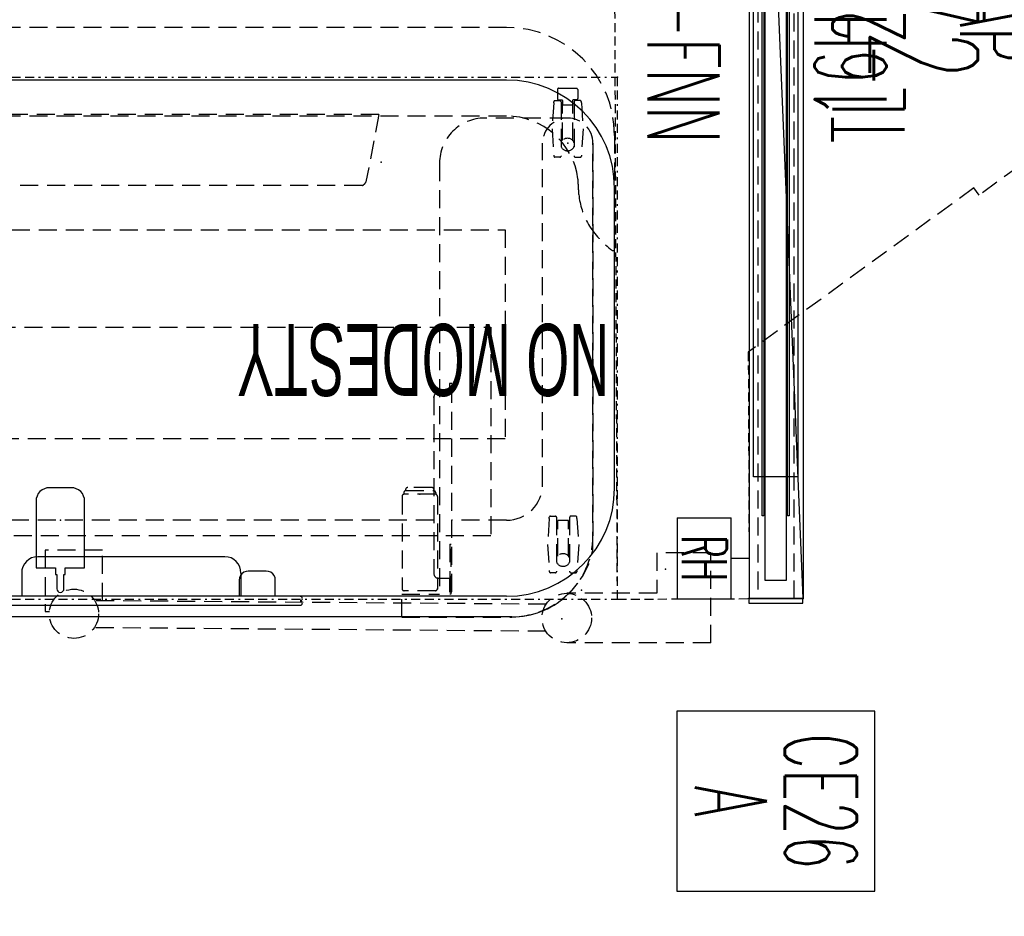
# Model space of a CAD drawing. Header units: inches. Extents: x -44 to 557, y -127 to 150.
# Tile 8 of 250: x 121 to 175, y -78 to -28. Entities that reach past the tile are written whole.
import ezdxf
from ezdxf.enums import TextEntityAlignment as Align

# ---------------------------------------------------------------- set-up
doc = ezdxf.new("R2010")
doc.units = ezdxf.units.IN
doc.header["$MEASUREMENT"] = 0
for name, pattern in [('BORDER', [1.75, 0.5, -0.25, 0.5, -0.25, 0, -0.25]), ('DASHED', [0.8, 0.5, -0.3]), ('DASHEDX2', [1.5, 1, -0.5])]:
    doc.linetypes.add(name, pattern=pattern)
for name, color, linetype in [('A-FURN-3-ECHO-SCREEN', 96, 'Continuous'), ('A-FURN-P-COMP-TEXT2', 86, 'Continuous'), ('A-FURN-P-COMP-TEXT_UTEXT', 7, 'Continuous'), ('A-FURN-P-FILE', 1, 'DASHED'), ('A-FURN-P-PNLS', 5, 'Continuous'), ('A-FURN-P-PNLS-ACCESS', 4, 'Continuous'), ('A-FURN-P-PNLS-CON', 104, 'Continuous'), ('A-FURN-P-PNLS-CON-SYMBOL', 104, 'Continuous'), ('A-FURN-P-PNLS-CON-TEXT2', 104, 'Continuous'), ('A-FURN-P-PNLS-TEXT2', 5, 'Continuous'), ('A-FURN-P-PNLS-TEXT3', 4, 'Continuous'), ('A-FURN-P-POWR', 230, 'Continuous'), ('A-FURN-P-TABLE', 3, 'Continuous'), ('A-FURN-P-TABLE-BORDER', 2, 'Continuous'), ('A-FURN-P-TABLE-EXTENDED-HEIGHT', 3, 'Continuous'), ('A-FURN-P-TABLE-SUPPORT', 202, 'Continuous'), ('A-FURN-P-TABLE-SWING', 3, 'Continuous'), ('A-FURN-P-TEXT_UTEXT', 7, 'Continuous'), ('A-FURN-P-WKSF-ACC', 202, 'Continuous'), ('PSATTR', 7, 'Continuous')]:
    doc.layers.add(name, color=color, linetype=linetype)
doc.styles.add('0', font='TXT.SHX')
doc.styles.add('CAD_FNT', font='TXT.SHX', dxfattribs={"width": 0.6})
doc.styles.add('PMSymText', font='txt.shx', dxfattribs={"width": 0.65})
doc.styles.get("Standard").update_dxf_attribs({"font": 'arial.ttf'})

# ---------------------------------------------------------------- blocks, each defined once
blk = doc.blocks.new('VZFF1-XX72-BN-2D')
at = {"layer": 'A-FURN-P-PNLS'}
for p, q in [((0, 3), (72, 3)), ((72, 0), (72, 3)), ((0, 0), (72, 0))]:
    blk.add_line(p, q, dxfattribs=at)
for p in [(72, 3), (72, 0)]:
    blk.add_point(p, dxfattribs=at)
at = {"layer": 'A-FURN-P-PNLS-ACCESS'}
for p, q in [((69.754, -1), (69.754, 0)), ((67.504, -4), (67.504, -1)), ((72.004, -1), (67.504, -1)), ((72.004, -4), (72.004, -1)), ((67.504, -4), (72.004, -4))]:
    blk.add_line(p, q, dxfattribs=at)
at = {"layer": 'A-FURN-P-PNLS-TEXT2', "style": 'CAD_FNT', "width": 0.55, "flags": 8}
blk.add_attdef('ITEXT2', text='', height=6, dxfattribs=at).set_placement((36, 9.699), align=Align.MIDDLE_CENTER)
at = {"layer": 'A-FURN-P-PNLS-TEXT3', "style": 'CAD_FNT', "width": 0.55, "flags": 8}
blk.add_attdef('ITEXT3', text='', height=2.5, dxfattribs=at).set_placement((69.754, -2.5), align=Align.MIDDLE_CENTER)
at = {"layer": 'A-FURN-P-TEXT_UTEXT', "style": 'PMSymText', "width": 0.65, "flags": 8}
for tag, p in [('PSUT1', (35.702, -10)), ('PSUT3', (35.702, -22))]:
    blk.add_attdef(tag, text='', height=4, dxfattribs=at).set_placement(p, align=Align.CENTER)
at = {"layer": 'A-FURN-P-TEXT_UTEXT', "style": 'PMSymText', "width": 0.65}
blk.add_attdef('PSUT2', text='', height=4, dxfattribs=at).set_placement((35.702, -16), align=Align.CENTER)
at = {"layer": 'PSATTR', "flags": 1}
for tag in ['PSON', 'PSMC', 'PSDH', 'PSPN', 'PSQT', 'PSEC', 'PST5', 'PST4', 'PST3', 'PST2', 'PST1']:
    blk.add_attdef(tag, text='', height=1, dxfattribs=at).set_placement((0, 0), align=Align.TOP_CENTER)
blk = doc.blocks.new('VZTI-XX72-NN-2D')
at = {"layer": 'A-FURN-P-PNLS', "linetype": 'DASHEDX2'}
blk.add_line((0, 0.5), (72, 0.5), dxfattribs=at)
at = {"layer": 'A-FURN-P-PNLS'}
for p in [(0, 0), (72, 0)]:
    blk.add_point(p, dxfattribs=at)
at = {"layer": 'A-FURN-P-PNLS-TEXT2', "style": 'CAD_FNT', "width": 0.55, "flags": 8}
blk.add_attdef('ITEXT2', text='', height=4, dxfattribs=at).set_placement((36, -1.625), align=Align.TOP_CENTER)
at = {"layer": 'A-FURN-P-TEXT_UTEXT', "style": 'PMSymText', "width": 0.65, "flags": 8}
for tag, p in [('PSUT1', (34.989, -11.626)), ('PSUT3', (34.989, -23.626))]:
    blk.add_attdef(tag, text='', height=4, dxfattribs=at).set_placement(p, align=Align.CENTER)
at = {"layer": 'A-FURN-P-TEXT_UTEXT', "style": 'PMSymText', "width": 0.65}
blk.add_attdef('PSUT2', text='', height=4, dxfattribs=at).set_placement((34.989, -17.626), align=Align.CENTER)
at = {"layer": 'PSATTR', "flags": 1}
for tag in ['PSON', 'PSMC', 'PSDH', 'PSPN', 'PSQT', 'PSEC', 'PST5', 'PST4', 'PST3', 'PST2', 'PST1']:
    blk.add_attdef(tag, text='', height=1, dxfattribs=at).set_placement((0, 0), align=Align.TOP_CENTER)
blk = doc.blocks.new('VZCE-XX00-P-2D')
at = {"layer": 'A-FURN-P-PNLS-CON'}
for p, q in [((0.25, 3), (0, 3)), ((0, 3), (0, 0)), ((0.25, 0), (0.25, 3)), ((0, 0), (0.25, 0))]:
    blk.add_line(p, q, dxfattribs=at)
for p in [(0, 3), (0, 0)]:
    blk.add_point(p, dxfattribs=at)
at = {"layer": 'A-FURN-P-PNLS-CON-SYMBOL'}
for p, q in [((16.25, 7), (6.25, 7)), ((6.25, 7), (6.25, -4)), ((16.25, -4), (16.25, 7)), ((6.25, -4), (16.25, -4))]:
    blk.add_line(p, q, dxfattribs=at)
at = {"layer": 'A-FURN-P-PNLS-CON-TEXT2', "style": 'CAD_FNT', "width": 0.55, "flags": 8}
for tag, p in [('ITEXT2', (11.25, 4)), ('ITEXT3', (11.25, -1))]:
    blk.add_attdef(tag, text='', height=4, dxfattribs=at).set_placement(p, align=Align.MIDDLE_CENTER)
at = {"layer": 'A-FURN-P-TEXT_UTEXT', "style": 'PMSymText', "width": 0.65, "flags": 8}
for tag, p in [('PSUT1', (7.549, -10.002)), ('PSUT3', (7.549, -22.002))]:
    blk.add_attdef(tag, text='', height=4, dxfattribs=at).set_placement(p, align=Align.CENTER)
at = {"layer": 'A-FURN-P-TEXT_UTEXT', "style": 'PMSymText', "width": 0.65}
blk.add_attdef('PSUT2', text='', height=4, dxfattribs=at).set_placement((7.549, -16.002), align=Align.CENTER)
at = {"layer": 'PSATTR', "flags": 1}
for tag in ['PSON', 'PSMC', 'PSDH', 'PSPN', 'PSQT', 'PSEC', 'PST5', 'PST4', 'PST3', 'PST2', 'PST1']:
    blk.add_attdef(tag, text='', height=1, dxfattribs=at).set_placement((0, 0), align=Align.TOP_CENTER)
blk = doc.blocks.new('VZCC-0072-X-2D')
at = {"layer": 'A-FURN-P-PNLS'}
blk.add_line((72, 3), (0, 0), dxfattribs=at)
for p in [(72, 3), (72, 0)]:
    blk.add_point(p, dxfattribs=at)
at = {"layer": 'A-FURN-P-PNLS-TEXT2', "style": '0', "width": 0.55, "flags": 8}
blk.add_attdef('ITEXT2', text='', height=4, dxfattribs=at).set_placement((35.641, 10.508), align=Align.BOTTOM_CENTER)
at = {"layer": 'A-FURN-P-TEXT_UTEXT', "style": 'PMSymText', "width": 0.65, "flags": 8}
for tag, p in [('PSUT1', (34.989, -7.297)), ('PSUT3', (34.989, -19.297))]:
    blk.add_attdef(tag, text='', height=4, dxfattribs=at).set_placement(p, align=Align.CENTER)
at = {"layer": 'A-FURN-P-TEXT_UTEXT', "style": 'PMSymText', "width": 0.65}
blk.add_attdef('PSUT2', text='', height=4, dxfattribs=at).set_placement((34.989, -13.297), align=Align.CENTER)
at = {"layer": 'PSATTR', "flags": 1}
for tag in ['PSON', 'PSMC', 'PSDH', 'PSPN', 'PSQT', 'PSEC', 'PST5', 'PST4', 'PST3', 'PST2', 'PST1']:
    blk.add_attdef(tag, text='', height=1, dxfattribs=at).set_placement((0, 0), align=Align.TOP_CENTER)
blk = doc.blocks.new('TFPA-2954-LJSTCUNN-2D')
at = {"layer": 'A-FURN-P-TABLE'}
for p, q in [((6.16, -0.16), (20.911, -0.16)), ((20.911, -1.447), (20.911, -0.16)), ((33.089, -1.447), (33.089, -0.16)), ((33.089, -0.16), (47.84, -0.16)), ((21.811, -2.36), (32.189, -2.36)), ((0.16, -6.16), (0.16, -22.84)), ((53.84, -22.84), (53.84, -6.16)), ((6.16, -28.84), (47.84, -28.84))]:
    blk.add_line(p, q, dxfattribs=at)
at = {"layer": 'A-FURN-P-TABLE', "linetype": 'DASHEDX2'}
for p, q in [((0.278, -19.376, 0), (0.16, -19.376, 0)), ((53.722, -19.376, 0), (53.84, -19.376, 0)), ((6.16, -26.84), (47.84, -26.84))]:
    blk.add_line(p, q, dxfattribs=at)
at = {"layer": 'A-FURN-P-TABLE'}
for centre, radius, start, end in [((6.16, -6.16), 6, 90, 180), ((47.84, -6.16), 6, 0, 90), ((21.818, -1.454), 0.907, 179.5705, 269.5705), ((32.182, -1.454), 0.907, 270.4295, 0.4295), ((6.16, -22.84), 6, 180, 270), ((47.84, -22.84), 6, 270, 0)]:
    blk.add_arc(centre, radius, start, end, dxfattribs=at)
at = {"layer": 'A-FURN-P-TABLE', "linetype": 'DASHEDX2'}
for centre, radius, start, end in [((-2.542, -23.322, 0), 4.85, 31.0245, 54.4419), ((56.542, -23.322, 0), 4.85, 125.5581, 148.9755), ((-1.948, -22.874, 0), 4.11, 5.5557, 29.9554), ((55.948, -22.874, 0), 4.11, 150.0446, 174.4443), ((17.832, -22.031), 15.695, 181.6273, 184.8191), ((36.168, -22.031), 15.695, 355.1809, 358.3727), ((6.167, -22.832), 4.008, 187.4159, 269.8991), ((47.833, -22.832), 4.008, 270.1009, 352.5841)]:
    blk.add_arc(centre, radius, start, end, dxfattribs=at)
at = {"layer": 'A-FURN-P-TABLE'}
for p in [(0, 0), (54, 0), (13.128, -24.277), (40.872, -24.277), (2.756, -25.326), (51.244, -25.326), (0, -29), (54, -29)]:
    blk.add_point(p, dxfattribs=at)
at = {"layer": 'A-FURN-P-TABLE-BORDER', "linetype": 'BORDER'}
for p, q in [((54, 0), (0, 0)), ((0, 0), (0, -29)), ((54, -29), (54, 0)), ((54, -29), (0, -29))]:
    blk.add_line(p, q, dxfattribs=at)
at = {"layer": 'A-FURN-P-TABLE-EXTENDED-HEIGHT', "linetype": 'DASHEDX2'}
for p, q in [((0.16, -25.765), (0.16, -22.84)), ((53.84, -25.765), (53.84, -22.84)), ((6.16, -31.765), (47.84, -31.765))]:
    blk.add_line(p, q, dxfattribs=at)
for centre, start, end in [((6.16, -25.765), 180, 270), ((47.84, -25.765), 270, 0)]:
    blk.add_arc(centre, 6, start, end, dxfattribs=at)
at = {"layer": 'A-FURN-P-TABLE-SUPPORT'}
for p, q in [((5.856, 0.987), (48.144, 0.987)), ((48.47, -26.117), (47.21, -26.117)), ((46.541, -28.777), (46.541, -29.119))]:
    blk.add_line(p, q, dxfattribs=at)
at = {"layer": 'A-FURN-P-TABLE-SUPPORT', "linetype": 'DASHEDX2'}
for p, q in [((9.19, -0.41), (9.19, -11.98)), ((9.324, -0.41), (9.19, -0.41)), ((9.324, -1.16), (9.324, -0.41)), ((10.112, -0.469), (11.844, -0.469)), ((43.888, -0.469), (42.156, -0.469)), ((44.676, -1.16), (44.676, -0.41)), ((44.676, -0.41), (44.81, -0.41)), ((44.81, -0.41), (44.81, -11.98)), ((9.994, -5.709), (9.994, -0.587)), ((11.962, -5.709), (11.962, -0.587)), ((42.038, -5.709), (42.038, -0.587)), ((44.006, -5.709), (44.006, -0.587)), ((2.151, -3.04), (2.249, -1.59)), ((2.249, -1.59), (2.249, -1.525)), ((2.593, -1.465), (2.309, -1.465)), ((2.653, -4.555), (2.653, -1.525)), ((3.381, -4.555), (3.381, -1.525)), ((3.441, -1.465), (3.725, -1.465)), ((3.785, -1.59), (3.785, -1.525)), ((3.883, -3.04), (3.785, -1.59)), ((9.94, -1.16), (9.324, -1.16)), ((10.19, -11.23), (10.19, -1.41)), ((43.81, -11.23), (43.81, -1.41)), ((44.06, -1.16), (44.676, -1.16)), ((50.117, -3.04), (50.215, -1.59)), ((50.215, -1.59), (50.215, -1.525)), ((50.559, -1.465), (50.275, -1.465)), ((50.619, -4.555), (50.619, -1.525)), ((51.347, -4.555), (51.347, -1.525)), ((51.407, -1.465), (51.691, -1.465)), ((51.751, -1.59), (51.751, -1.525)), ((51.849, -3.04), (51.751, -1.59)), ((2.725, -2.391), (2.725, -4.365)), ((3.308, -2.391), (3.309, -4.365)), ((50.691, -2.391), (50.691, -4.365)), ((51.274, -2.391), (51.275, -4.365)), ((2.249, -4.485), (2.151, -3.04)), ((3.785, -4.485), (3.883, -3.04)), ((50.215, -4.485), (50.117, -3.04)), ((51.751, -4.485), (51.849, -3.04)), ((1.356, -25.326), (1.356, -3.513)), ((52.644, -25.326), (52.644, -3.513)), ((2.725, -4.365), (3.309, -4.365)), ((50.691, -4.365), (51.275, -4.365)), ((2.249, -4.485), (2.249, -4.555)), ((2.309, -4.615), (2.593, -4.615)), ((3.725, -4.615), (3.441, -4.615)), ((3.785, -4.485), (3.785, -4.555)), ((6.156, -4.383), (9.19, -4.383)), ((10.19, -4.383), (43.809, -4.383)), ((47.844, -4.383), (44.811, -4.383)), ((50.215, -4.485), (50.215, -4.555)), ((50.275, -4.615), (50.559, -4.615)), ((51.691, -4.615), (51.407, -4.615)), ((51.751, -4.485), (51.751, -4.555)), ((10.092, -5.91), (10.092, -5.825)), ((10.112, -5.827), (11.844, -5.827)), ((11.864, -5.91), (11.864, -5.825)), ((42.136, -5.91), (42.136, -5.825)), ((43.888, -5.827), (42.156, -5.827)), ((43.908, -5.91), (43.908, -5.825)), ((4.156, -6.383), (4.156, -25.326)), ((10.191, -6.085), (10.191, -6.026)), ((11.746, -6.028), (10.21, -6.028)), ((10.309, -6.202), (11.648, -6.202)), ((11.766, -6.085), (11.766, -6.026)), ((42.234, -6.085), (42.234, -6.026)), ((42.254, -6.028), (43.79, -6.028)), ((43.691, -6.202), (42.352, -6.202)), ((43.809, -6.085), (43.809, -6.026)), ((49.844, -6.383), (49.844, -25.326)), ((9.324, -11.98), (9.324, -11.48)), ((9.324, -11.48), (9.94, -11.48)), ((44.676, -11.48), (44.06, -11.48)), ((44.676, -11.98), (44.676, -11.48)), ((9.19, -11.98), (9.324, -11.98)), ((44.81, -11.98), (44.676, -11.98)), ((1.999, -24.671), (1.999, -24.606)), ((2.343, -24.546), (2.059, -24.546)), ((2.403, -27.636), (2.403, -24.606)), ((3.131, -27.636), (3.131, -24.606)), ((3.191, -24.546), (3.475, -24.546)), ((3.535, -24.671), (3.535, -24.606)), ((50.465, -24.671), (50.465, -24.606)), ((50.809, -24.546), (50.525, -24.546)), ((50.869, -27.636), (50.869, -24.606)), ((51.597, -27.636), (51.597, -24.606)), ((51.657, -24.546), (51.941, -24.546)), ((52.001, -24.671), (52.001, -24.606)), ((1.901, -26.121), (1.999, -24.671)), ((3.633, -26.121), (3.535, -24.671)), ((50.367, -26.121), (50.465, -24.671)), ((52.099, -26.121), (52.001, -24.671)), ((2.475, -25.472), (2.475, -27.446)), ((3.058, -25.472), (3.059, -27.446)), ((50.941, -25.472), (50.941, -27.446)), ((51.524, -25.472), (51.525, -27.446)), ((1.999, -27.566), (1.901, -26.121)), ((3.535, -27.566), (3.633, -26.121)), ((50.465, -27.566), (50.367, -26.121)), ((52.001, -27.566), (52.099, -26.121)), ((46.541, -26.787), (46.541, -28.777)), ((49.139, -26.787), (49.139, -28.777)), ((1.999, -27.566), (1.999, -27.636)), ((2.059, -27.696), (2.343, -27.696)), ((2.205, -28.305), (2.205, -27.805)), ((2.28, -27.73), (2.461, -27.73)), ((2.475, -27.446), (3.059, -27.446)), ((2.491, -27.7), (2.491, -27.446)), ((3.043, -27.7), (3.043, -27.446)), ((3.255, -27.73), (3.073, -27.73)), ((3.475, -27.696), (3.191, -27.696)), ((3.33, -28.305), (3.33, -27.805)), ((3.535, -27.566), (3.535, -27.636)), ((50.465, -27.566), (50.465, -27.636)), ((50.525, -27.696), (50.809, -27.696)), ((50.671, -28.305), (50.671, -27.805)), ((50.746, -27.73), (50.927, -27.73)), ((50.941, -27.446), (51.525, -27.446)), ((50.957, -27.7), (50.957, -27.446)), ((51.509, -27.7), (51.509, -27.446)), ((51.721, -27.73), (51.539, -27.73)), ((51.941, -27.696), (51.657, -27.696)), ((51.796, -28.305), (51.796, -27.805)), ((52.001, -27.566), (52.001, -27.636)), ((3.255, -28.38), (2.268, -28.38)), ((51.721, -28.38), (50.734, -28.38)), ((49.139, -28.777), (49.139, -29.119))]:
    blk.add_line(p, q, dxfattribs=at)
for centre in [(3.017, -2.174), (50.983, -2.174), (2.767, -25.255), (51.233, -25.255)]:
    blk.add_circle(centre, 0.364, dxfattribs=at)
at = {"layer": 'A-FURN-P-TABLE-SUPPORT'}
for centre, radius, start, end in [((5.853, -3.501), 4.488, 89.9633, 131.8886), ((48.147, -3.501), 4.488, 48.1114, 90.0367), ((46.985, -29.11), 0.444, 181.0798, 223.2644), ((47.22, -28.892), 0.765, 223.1197, 252.2042), ((48.46, -28.892), 0.765, 287.7958, 316.8803), ((48.695, -29.11), 0.444, 316.7356, 358.9202), ((47.851, -27.103), 2.662, 251.0522, 269.8183), ((47.829, -27.102), 2.663, 270.2797, 288.9466)]:
    blk.add_arc(centre, radius, start, end, dxfattribs=at)
at = {"layer": 'A-FURN-P-TABLE-SUPPORT', "linetype": 'DASHEDX2'}
for centre, radius, start, end in [((5.849, -3.512), 4.493, 131.7593, 180.0168), ((10.112, -0.587), 0.118, 89.7865, 179.7849), ((11.845, -0.587), 0.118, 0.2151, 90.2135), ((42.155, -0.587), 0.118, 89.7865, 179.7849), ((43.888, -0.587), 0.118, 0.2151, 90.2135), ((48.151, -3.512), 4.493, 359.9832, 48.2407), ((2.344, -1.56), 0.101, 110.1785, 159.812), ((2.574, -1.544), 0.081, 13.4055, 76.5945), ((3.46, -1.544), 0.081, 103.4055, 166.5945), ((3.69, -1.56), 0.101, 20.188, 69.8215), ((9.94, -1.41), 0.25, 0, 90), ((44.06, -1.41), 0.25, 90, 180), ((50.31, -1.56), 0.101, 110.1785, 159.812), ((50.54, -1.544), 0.081, 13.4055, 76.5945), ((51.426, -1.544), 0.081, 103.4055, 166.5945), ((51.656, -1.56), 0.101, 20.188, 69.8215), ((2.344, -4.521), 0.101, 200.188, 249.8215), ((2.574, -4.537), 0.081, 283.4055, 346.5945), ((3.46, -4.537), 0.081, 193.4055, 256.5945), ((3.69, -4.521), 0.101, 290.1785, 339.812), ((6.156, -6.383), 2, 90, 180), ((47.844, -6.383), 2, 0, 90), ((50.31, -4.521), 0.101, 200.188, 249.8215), ((50.54, -4.537), 0.081, 283.4055, 346.5945), ((51.426, -4.537), 0.081, 193.4055, 256.5945), ((51.656, -4.521), 0.101, 290.1785, 339.812), ((10.112, -5.709), 0.118, 180.2151, 270.2135), ((10.21, -5.91), 0.118, 180.2151, 270.2135), ((11.746, -5.91), 0.118, 269.7865, 359.7849), ((11.845, -5.709), 0.118, 269.7865, 359.7849), ((42.155, -5.709), 0.118, 180.2151, 270.2135), ((42.254, -5.91), 0.118, 180.2151, 270.2135), ((43.79, -5.91), 0.118, 269.7865, 359.7849), ((43.888, -5.709), 0.118, 269.7865, 359.7849), ((10.308, -6.084), 0.118, 180.2151, 270.2135), ((11.648, -6.084), 0.118, 269.7865, 359.7849), ((42.352, -6.084), 0.118, 180.2151, 270.2135), ((43.692, -6.084), 0.118, 269.7865, 359.7849), ((9.94, -11.23), 0.25, 270, 360), ((44.06, -11.23), 0.25, 180, 270), ((2.094, -24.641), 0.101, 110.1785, 159.812), ((2.324, -24.625), 0.081, 13.4055, 76.5945), ((3.21, -24.625), 0.081, 103.4055, 166.5945), ((3.44, -24.641), 0.101, 20.188, 69.8215), ((50.56, -24.641), 0.101, 110.1785, 159.812), ((50.79, -24.625), 0.081, 13.4055, 76.5945), ((51.676, -24.625), 0.081, 103.4055, 166.5945), ((51.906, -24.641), 0.101, 20.188, 69.8215), ((2.756, -25.326), 1.4, 180, 0), ((51.244, -25.326), 1.4, 180, 0), ((47.21, -26.787), 0.669, 90.0022, 179.9978), ((48.47, -26.787), 0.669, 0.0022, 89.9978), ((2.094, -27.602), 0.101, 200.188, 249.8215), ((2.28, -27.805), 0.075, 90, 180), ((2.324, -27.618), 0.081, 283.4055, 346.5945), ((2.461, -27.7), 0.03, 269.9997, 0.0001), ((3.073, -27.7), 0.03, 179.9999, 270.0003), ((3.21, -27.618), 0.081, 193.4055, 256.5945), ((3.255, -27.805), 0.075, 0, 90), ((3.44, -27.602), 0.101, 290.1785, 339.812), ((50.56, -27.602), 0.101, 200.188, 249.8215), ((50.746, -27.805), 0.075, 90, 180), ((50.79, -27.618), 0.081, 283.4055, 346.5945), ((50.927, -27.7), 0.03, 269.9997, 0.0001), ((51.539, -27.7), 0.03, 179.9999, 270.0003), ((51.676, -27.618), 0.081, 193.4055, 256.5945), ((51.721, -27.805), 0.075, 0, 90), ((51.906, -27.602), 0.101, 290.1785, 339.812), ((2.28, -28.305), 0.075, 180, 270), ((3.255, -28.305), 0.075, 270, 0), ((50.746, -28.305), 0.075, 180, 270), ((51.721, -28.305), 0.075, 270, 0)]:
    blk.add_arc(centre, radius, start, end, dxfattribs=at)
at = {"layer": 'A-FURN-P-TEXT_UTEXT', "style": 'PMSymText', "width": 0.65, "flags": 8}
for tag, p in [('PSUT1', (25.991, -37.765)), ('PSUT3', (25.991, -49.765))]:
    blk.add_attdef(tag, text='', height=4, dxfattribs=at).set_placement(p, align=Align.CENTER)
at = {"layer": 'A-FURN-P-TEXT_UTEXT', "style": 'PMSymText', "width": 0.65}
blk.add_attdef('PSUT2', text='', height=4, dxfattribs=at).set_placement((25.991, -43.765), align=Align.CENTER)
at = {"layer": 'PSATTR', "flags": 1}
for tag in ['PSON', 'PSMC', 'PSDH', 'PSPN', 'PSQT', 'PSEC', 'PST5', 'PST4', 'PST3', 'PST2', 'PST1']:
    blk.add_attdef(tag, text='', height=1, dxfattribs=at).set_placement((0, 0), align=Align.TOP_CENTER)
blk = doc.blocks.new('STUP-XX54-FPRXUC-2D')
at = {"layer": 'A-FURN-3-ECHO-SCREEN'}
for p, q in [((15.502, 0.742), (15.5, 0.705)), ((15.5, 0.705), (15.509, 0.669)), ((15.516, 0.777), (15.502, 0.742)), ((15.509, 0.669), (15.527, 0.637)), ((15.538, 0.806), (15.516, 0.777)), ((15.527, 0.637), (15.554, 0.612)), ((15.554, 0.569), (15.527, 0.544)), ((15.568, 0.827), (15.538, 0.806)), ((15.554, 0.612), (15.588, 0.597)), ((15.588, 0.585), (15.554, 0.569)), ((15.604, 0.838), (15.568, 0.827)), ((15.588, 0.597), (15.625, 0.591)), ((15.625, 0.591), (15.588, 0.585)), ((15.641, 0.841), (15.604, 0.838)), ((45.841, 0.841), (15.641, 0.841)), ((46.045, 0.838), (45.841, 0.841)), ((46.249, 0.829), (46.045, 0.838)), ((46.452, 0.813), (46.249, 0.829)), ((46.655, 0.79), (46.452, 0.813)), ((46.858, 0.761), (46.655, 0.79)), ((47.059, 0.726), (46.858, 0.761)), ((47.259, 0.685), (47.059, 0.726)), ((47.457, 0.637), (47.259, 0.685)), ((47.654, 0.583), (47.457, 0.637)), ((47.85, 0.524), (47.654, 0.583)), ((15.509, 0.512), (15.5, 0.476)), ((15.5, 0.476), (15.502, 0.439)), ((15.502, 0.439), (15.516, 0.405)), ((15.527, 0.544), (15.509, 0.512)), ((15.516, 0.405), (15.538, 0.375)), ((15.538, 0.375), (15.568, 0.354)), ((15.568, 0.354), (15.604, 0.343)), ((15.604, 0.343), (15.641, 0.341)), ((15.641, 0.341), (15.676, 0.341)), ((15.676, 0.341), (45.841, 0.34)), ((45.841, 0.34), (46.029, 0.337)), ((46.029, 0.337), (46.217, 0.328)), ((46.217, 0.328), (46.405, 0.314)), ((46.405, 0.314), (46.593, 0.293)), ((46.593, 0.293), (46.779, 0.266)), ((46.779, 0.266), (46.965, 0.234)), ((46.965, 0.234), (47.149, 0.196)), ((47.149, 0.196), (47.333, 0.152)), ((47.333, 0.152), (47.514, 0.102)), ((47.514, 0.102), (47.695, 0.047)), ((47.695, 0.047), (47.873, -0.015)), ((48.043, 0.457), (47.85, 0.524)), ((48.234, 0.385), (48.043, 0.457)), ((48.422, 0.307), (48.234, 0.385)), ((48.608, 0.223), (48.422, 0.307)), ((48.792, 0.133), (48.608, 0.223)), ((48.972, 0.037), (48.792, 0.133)), ((49.15, -0.064), (48.972, 0.037)), ((47.873, -0.015), (48.049, -0.081)), ((48.049, -0.081), (48.223, -0.153)), ((48.223, -0.153), (48.395, -0.231)), ((48.395, -0.231), (48.564, -0.314)), ((48.564, -0.314), (48.731, -0.402)), ((48.731, -0.402), (48.895, -0.495)), ((48.895, -0.495), (49.055, -0.594)), ((49.324, -0.171), (49.15, -0.064)), ((49.495, -0.283), (49.324, -0.171)), ((49.662, -0.399), (49.495, -0.283)), ((49.825, -0.523), (49.662, -0.399)), ((49.984, -0.65), (49.825, -0.523)), ((49.055, -0.594), (49.213, -0.697)), ((49.213, -0.697), (49.367, -0.806)), ((49.367, -0.806), (49.518, -0.919)), ((49.518, -0.919), (49.665, -1.037)), ((49.665, -1.037), (49.808, -1.159)), ((50.14, -0.783), (49.984, -0.65)), ((50.291, -0.92), (50.14, -0.783)), ((50.437, -1.063), (50.291, -0.92)), ((50.579, -1.209), (50.437, -1.063)), ((49.808, -1.159), (49.948, -1.286)), ((49.948, -1.286), (50.083, -1.417)), ((50.083, -1.417), (50.214, -1.552)), ((50.214, -1.552), (50.341, -1.692)), ((50.717, -1.36), (50.579, -1.209)), ((50.85, -1.516), (50.717, -1.36)), ((50.977, -1.675), (50.85, -1.516)), ((50.341, -1.692), (50.463, -1.833)), ((50.463, -1.833), (50.581, -1.982)), ((50.581, -1.982), (50.694, -2.133)), ((50.694, -2.133), (50.803, -2.287)), ((51.101, -1.838), (50.977, -1.675)), ((51.217, -2.005), (51.101, -1.838)), ((51.329, -2.176), (51.217, -2.005)), ((51.436, -2.35), (51.329, -2.176)), ((50.803, -2.287), (50.906, -2.445)), ((50.906, -2.445), (51.005, -2.605)), ((51.005, -2.605), (51.098, -2.769)), ((51.537, -2.528), (51.436, -2.35)), ((51.633, -2.708), (51.537, -2.528)), ((51.723, -2.891), (51.633, -2.708)), ((51.098, -2.769), (51.186, -2.936)), ((51.186, -2.936), (51.269, -3.105)), ((51.269, -3.105), (51.347, -3.277)), ((51.347, -3.277), (51.419, -3.451)), ((51.807, -3.078), (51.723, -2.891)), ((51.885, -3.266), (51.807, -3.078)), ((51.957, -3.457), (51.885, -3.266)), ((51.419, -3.451), (51.485, -3.627)), ((51.485, -3.627), (51.546, -3.805)), ((51.546, -3.805), (51.602, -3.986)), ((52.024, -3.65), (51.957, -3.457)), ((52.083, -3.846), (52.024, -3.65)), ((51.602, -3.986), (51.652, -4.167)), ((51.652, -4.167), (51.696, -4.351)), ((51.696, -4.351), (51.734, -4.535)), ((52.137, -4.043), (52.083, -3.846)), ((52.185, -4.241), (52.137, -4.043)), ((52.226, -4.441), (52.185, -4.241)), ((51.734, -4.535), (51.766, -4.721)), ((51.766, -4.721), (51.793, -4.907)), ((51.793, -4.907), (51.813, -5.095)), ((52.261, -4.642), (52.226, -4.441)), ((52.29, -4.845), (52.261, -4.642)), ((52.313, -5.048), (52.29, -4.845)), ((51.813, -5.095), (51.828, -5.281)), ((51.828, -5.281), (51.837, -5.471)), ((52.329, -5.251), (52.313, -5.048)), ((52.338, -5.455), (52.329, -5.251)), ((52.341, -5.659), (52.338, -5.455)), ((51.837, -5.471), (51.84, -5.659)), ((51.84, -5.659), (51.84, -21.198)), ((52.34, -21.163), (52.341, -5.659)), ((51.84, -21.198), (51.843, -21.235)), ((51.843, -21.235), (51.853, -21.271)), ((51.853, -21.271), (51.875, -21.301)), ((51.875, -21.301), (51.904, -21.323)), ((51.904, -21.323), (51.939, -21.337)), ((52.012, -21.33), (52.044, -21.312)), ((52.044, -21.312), (52.069, -21.285)), ((52.069, -21.285), (52.084, -21.251)), ((52.084, -21.251), (52.09, -21.214)), ((52.09, -21.214), (52.096, -21.251)), ((52.096, -21.251), (52.112, -21.285)), ((52.112, -21.285), (52.137, -21.312)), ((52.137, -21.312), (52.169, -21.33)), ((52.242, -21.337), (52.276, -21.323)), ((52.276, -21.323), (52.306, -21.301)), ((52.306, -21.301), (52.327, -21.271)), ((52.327, -21.271), (52.338, -21.235)), ((52.338, -21.235), (52.34, -21.198)), ((52.34, -21.198), (52.34, -21.163)), ((51.939, -21.337), (51.976, -21.339)), ((51.976, -21.339), (52.012, -21.33)), ((52.169, -21.33), (52.205, -21.339)), ((52.205, -21.339), (52.242, -21.337))]:
    blk.add_line(p, q, dxfattribs=at)
at = {"layer": 'A-FURN-3-ECHO-SCREEN', "linetype": 'DASHEDX2'}
for p, q in [((17, 0.341), (17, -0.559)), ((19, -0.559), (19, 0.341)), ((42.341, 0.341), (42.341, -0.559)), ((44.341, -0.559), (44.341, 0.341)), ((17, -0.559), (17.017, -0.689)), ((17.017, -0.689), (17.067, -0.809)), ((17.067, -0.809), (17.146, -0.913)), ((17.146, -0.913), (17.25, -0.992)), ((17.25, -0.992), (17.371, -1.042)), ((17.371, -1.042), (17.5, -1.059)), ((17.5, -1.059), (18.5, -1.059)), ((18.5, -1.059), (18.629, -1.042)), ((18.629, -1.042), (18.75, -0.992)), ((18.75, -0.992), (18.854, -0.913)), ((18.854, -0.913), (18.933, -0.809)), ((18.933, -0.809), (18.983, -0.689)), ((18.983, -0.689), (19, -0.559)), ((42.341, -0.559), (42.358, -0.689)), ((42.358, -0.689), (42.408, -0.809)), ((42.408, -0.809), (42.487, -0.913)), ((42.487, -0.913), (42.591, -0.992)), ((42.591, -0.992), (42.711, -1.042)), ((42.711, -1.042), (42.841, -1.059)), ((42.841, -1.059), (43.841, -1.059)), ((43.841, -1.059), (43.97, -1.042)), ((43.97, -1.042), (44.091, -0.992)), ((44.091, -0.992), (44.194, -0.913)), ((44.194, -0.913), (44.274, -0.809)), ((44.274, -0.809), (44.324, -0.689)), ((44.324, -0.689), (44.341, -0.559)), ((50.457, -7.531), (50.44, -7.66)), ((50.507, -7.41), (50.457, -7.531)), ((50.586, -7.306), (50.507, -7.41)), ((50.69, -7.227), (50.586, -7.306)), ((50.811, -7.177), (50.69, -7.227)), ((50.94, -7.16), (50.811, -7.177)), ((51.84, -7.16), (50.94, -7.16)), ((50.44, -7.66), (50.44, -8.66)), ((50.44, -8.66), (50.457, -8.789)), ((50.457, -8.789), (50.507, -8.91)), ((50.507, -8.91), (50.586, -9.014)), ((50.586, -9.014), (50.69, -9.093)), ((50.69, -9.093), (50.811, -9.143)), ((50.811, -9.143), (50.94, -9.16)), ((50.94, -9.16), (51.84, -9.16)), ((50.586, -17.986), (50.507, -18.089)), ((50.69, -17.906), (50.586, -17.986)), ((50.811, -17.856), (50.69, -17.906)), ((50.94, -17.839), (50.811, -17.856)), ((51.84, -17.839), (50.94, -17.839)), ((50.457, -18.21), (50.44, -18.339)), ((50.44, -18.339), (50.44, -19.339)), ((50.507, -18.089), (50.457, -18.21)), ((50.44, -19.339), (50.457, -19.469)), ((50.457, -19.469), (50.507, -19.589)), ((50.507, -19.589), (50.586, -19.693)), ((50.586, -19.693), (50.69, -19.772)), ((50.69, -19.772), (50.811, -19.822)), ((50.811, -19.822), (50.94, -19.839)), ((50.94, -19.839), (51.84, -19.839))]:
    blk.add_line(p, q, dxfattribs=at)
at = {"layer": 'A-FURN-3-ECHO-SCREEN'}
for p in [(0, 0.5), (0, 0), (52, 0.5), (52, 0)]:
    blk.add_point(p, dxfattribs=at)
at = {"layer": 'A-FURN-P-COMP-TEXT2', "width": 0.55, "flags": 8}
blk.add_attdef('ITEXT2', text='', height=4, dxfattribs=at).set_placement((8.785, -12.791), align=Align.MIDDLE_CENTER)
at = {"layer": 'A-FURN-P-TEXT_UTEXT', "style": 'PMSymText', "width": 0.65, "flags": 8}
for tag, p in [('PSUT1', (25.16, -27.342)), ('PSUT3', (25.16, -39.342))]:
    blk.add_attdef(tag, text='', height=4, dxfattribs=at).set_placement(p, align=Align.CENTER)
at = {"layer": 'A-FURN-P-TEXT_UTEXT', "style": 'PMSymText', "width": 0.65}
blk.add_attdef('PSUT2', text='', height=4, dxfattribs=at).set_placement((25.16, -33.342), align=Align.CENTER)
at = {"layer": 'PSATTR', "flags": 1}
for tag in ['PSON', 'PSMC', 'PSDH', 'PSPN', 'PSQT', 'PSEC', 'PST5', 'PST4', 'PST3', 'PST2', 'PST1']:
    blk.add_attdef(tag, text='', height=1, dxfattribs=at).set_placement((0, 0), align=Align.TOP_CENTER)
blk = doc.blocks.new('STUC-XX72-FRZ-2D')
at = {"layer": 'A-FURN-P-WKSF-ACC'}
for p, q in [((6.763, -0.264), (65.237, -0.264)), ((6.763, -2.736), (6.763, -0.264)), ((1, -0.924), (71, -0.924)), ((1, -2.076), (1, -0.924)), ((4.597, -0.753), (67.403, -0.753)), ((4.597, -0.842), (4.597, -0.753)), ((67.403, -0.842), (4.597, -0.842)), ((71, -2.076), (1, -2.076)), ((4.597, -2.158), (67.403, -2.158)), ((4.597, -2.247), (4.597, -2.158)), ((67.403, -2.247), (4.597, -2.247)), ((65.237, -2.736), (6.763, -2.736))]:
    blk.add_line(p, q, dxfattribs=at)
at = {"layer": 'A-FURN-P-WKSF-ACC', "linetype": 'DASHEDX2'}
for p in [(0, 0), (0, -3)]:
    blk.add_point(p, dxfattribs=at)
at = {"layer": 'A-FURN-P-COMP-TEXT2', "style": '0', "width": 0.55, "flags": 8}
blk.add_attdef('ITEXT2', text='', height=4, dxfattribs=at).set_placement((29.623, -5.658), align=Align.MIDDLE_CENTER)
at = {"layer": 'A-FURN-P-TEXT_UTEXT', "style": 'PMSymText', "width": 0.65, "flags": 8}
for tag, p in [('PSUT1', (34.988, -13.738)), ('PSUT3', (34.988, -25.738))]:
    blk.add_attdef(tag, text='', height=4, dxfattribs=at).set_placement(p, align=Align.CENTER)
at = {"layer": 'A-FURN-P-TEXT_UTEXT', "style": 'PMSymText', "width": 0.65}
blk.add_attdef('PSUT2', text='', height=4, dxfattribs=at).set_placement((34.988, -19.738), align=Align.CENTER)
at = {"layer": 'PSATTR', "flags": 1}
for tag in ['PSON', 'PSMC', 'PSDH', 'PSPN', 'PSQT', 'PSEC', 'PST5', 'PST4', 'PST3', 'PST2', 'PST1']:
    blk.add_attdef(tag, text='', height=1, dxfattribs=at).set_placement((0, 0), align=Align.TOP_CENTER)
blk = doc.blocks.new('EUC4-BIN1-31100YN-2D')
at = {"layer": 'A-FURN-P-FILE', "linetype": 'Continuous'}
for p, q in [((1.061, 1.35), (-2.638, 1.35)), ((-2.638, 1.35), (-2.638, 0.276)), ((1.207, 1.336), (1.061, 1.35)), ((1.348, 1.293), (1.207, 1.336)), ((1.478, 1.224), (1.348, 1.293)), ((1.591, 1.131), (1.478, 1.224)), ((1.685, 1.017), (1.591, 1.131)), ((1.754, 0.887), (1.685, 1.017)), ((1.797, 0.747), (1.754, 0.887)), ((1.811, 0.6), (1.797, 0.747)), ((1.811, -0.6), (1.811, 0.6)), ((-3.989, 0.077), (-4.004, 0)), ((-4.004, 0), (-3.989, -0.077)), ((-3.945, 0.141), (-3.989, 0.077)), ((-3.88, 0.185), (-3.945, 0.141)), ((-3.804, 0.2), (-3.88, 0.185)), ((-3.004, 0.2), (-3.804, 0.2)), ((-2.638, 0.276), (-3.004, 0.276)), ((-3.004, 0.276), (-3.004, 0.2)), ((-3.989, -0.077), (-3.945, -0.141)), ((-3.945, -0.141), (-3.88, -0.185)), ((-3.88, -0.185), (-3.804, -0.2)), ((-3.804, -0.2), (-3.004, -0.2)), ((-3.004, -0.2), (-3.004, -0.276)), ((-3.004, -0.276), (-2.638, -0.276)), ((-2.638, -0.276), (-2.638, -1.351)), ((1.591, -1.131), (1.685, -1.017)), ((1.685, -1.017), (1.754, -0.887)), ((1.754, -0.887), (1.797, -0.747)), ((1.797, -0.747), (1.811, -0.6)), ((-2.638, -1.351), (1.061, -1.35)), ((1.061, -1.35), (1.207, -1.336)), ((1.207, -1.336), (1.348, -1.293)), ((1.348, -1.293), (1.478, -1.224)), ((1.478, -1.224), (1.591, -1.131))]:
    blk.add_line(p, q, dxfattribs=at)
at = {"layer": 'A-FURN-P-POWR'}
blk.add_point((0, 0), dxfattribs=at)
at = {"layer": 'A-FURN-P-COMP-TEXT_UTEXT', "style": 'PMSymText', "width": 0.65, "flags": 8}
for tag, p in [('PSUT1', (0.002, -8.001)), ('PSUT3', (0.002, -20.001))]:
    blk.add_attdef(tag, text='', height=4, dxfattribs=at).set_placement(p, align=Align.CENTER)
at = {"layer": 'A-FURN-P-COMP-TEXT_UTEXT', "style": 'PMSymText', "width": 0.65}
blk.add_attdef('PSUT2', text='', height=4, dxfattribs=at).set_placement((0.002, -14.001), align=Align.CENTER)
at = {"layer": 'PSATTR', "flags": 1}
for tag in ['PSON', 'PSMC', 'PSDH', 'PSPN', 'PSQT', 'PSEC', 'PST5', 'PST4', 'PST3', 'PST2', 'PST1']:
    blk.add_attdef(tag, text='', height=1, dxfattribs=at).set_placement((0, 0), align=Align.TOP_CENTER)
blk = doc.blocks.new('ETAW-1000-PT-L-2D')
at = {"layer": 'A-FURN-P-TABLE', "linetype": 'DASHEDX2'}
for p, q in [((-0.756, 0.274), (-0.756, -2.488)), ((-0.681, 0.274), (-0.756, 0.274)), ((-0.681, -2.488), (-0.681, 0.274)), ((-0.681, -2.488), (-0.756, -2.488))]:
    blk.add_line(p, q, dxfattribs=at)
blk.add_point((0, 0), dxfattribs=at)
at = {"layer": 'A-FURN-P-TEXT_UTEXT', "style": 'PMSymText', "width": 0.65, "flags": 8}
for tag, p in [('PSUT1', (-0.636, -16.21)), ('PSUT3', (-0.636, -28.21))]:
    blk.add_attdef(tag, text='', height=4, dxfattribs=at).set_placement(p, align=Align.CENTER)
at = {"layer": 'A-FURN-P-TEXT_UTEXT', "style": 'PMSymText', "width": 0.65}
blk.add_attdef('PSUT2', text='', height=4, dxfattribs=at).set_placement((-0.636, -22.21), align=Align.CENTER)
at = {"layer": 'PSATTR', "flags": 1}
for tag in ['PSON', 'PSMC', 'PSDH', 'PSPN', 'PSQT', 'PSEC', 'PST5', 'PST4', 'PST3', 'PST2', 'PST1']:
    blk.add_attdef(tag, text='', height=1, dxfattribs=at).set_placement((0, 0), align=Align.TOP_CENTER)
blk = doc.blocks.new('AUTG-0154-P-2D')
at = {"layer": 'A-FURN-P-TABLE', "linetype": 'DASHEDX2'}
for p, q in [((13.255, -26.926), (13.964, -23.192)), ((14.18, -22.976), (39.82, -22.976)), ((40.745, -26.926), (40.036, -23.192)), ((13.255, -26.926), (40.745, -26.926))]:
    blk.add_line(p, q, dxfattribs=at)
for centre, start, end in [((14.307, -23.319), 110.3653, 159.6347), ((39.693, -23.319), 20.3653, 69.6347)]:
    blk.add_arc(centre, 0.366, start, end, dxfattribs=at)
for p in [(0, 0), (54, 0), (0, -29), (54, -29)]:
    blk.add_point(p, dxfattribs=at)
at = {"layer": 'A-FURN-P-TEXT_UTEXT', "style": 'PMSymText', "width": 0.65, "flags": 8}
for tag, p in [('PSUT1', (25.992, -35.004)), ('PSUT3', (25.992, -47.004))]:
    blk.add_attdef(tag, text='', height=4, dxfattribs=at).set_placement(p, align=Align.CENTER)
at = {"layer": 'A-FURN-P-TEXT_UTEXT', "style": 'PMSymText', "width": 0.65}
blk.add_attdef('PSUT2', text='', height=4, dxfattribs=at).set_placement((25.992, -41.004), align=Align.CENTER)
at = {"layer": 'PSATTR', "flags": 1}
for tag in ['PSON', 'PSMC', 'PSDH', 'PSPN', 'PSQT', 'PSEC', 'PST5', 'PST4', 'PST3', 'PST2', 'PST1']:
    blk.add_attdef(tag, text='', height=1, dxfattribs=at).set_placement((0, 0), align=Align.TOP_CENTER)
blk = doc.blocks.new('ATWT-0254-ZLN-2D')
at = {"layer": 'A-FURN-P-TABLE', "linetype": 'DASHEDX2'}
for p, q in [((-8.286, 1.324), (-0.286, 1.324)), ((-8.286, 1.324), (-8.286, -3.676)), ((0.88, 0.69), (25.966, 0.489)), ((28.687, -0.41), (28.455, -0.41)), ((28.687, -3.817), (28.687, -0.41)), ((0.868, -0.811), (25.936, -1.011)), ((25.5, -1.007), (25.5, -3.817)), ((-5.286, -3.676), (-5.286, -1.426)), ((-5.286, -1.426), (-0.286, -1.426)), ((-8.286, -3.676), (-5.286, -3.676)), ((25.5, -3.817), (28.687, -3.817))]:
    blk.add_line(p, q, dxfattribs=at)
for centre, radius in [((-0.278, -0.051), 1.375), ((27.094, -0.284), 1.367)]:
    blk.add_circle(centre, radius, dxfattribs=at)
for p in [(0, 0), (-5.761, -2.764)]:
    blk.add_point(p, dxfattribs=at)
at = {"layer": 'A-FURN-P-TABLE-SWING', "linetype": 'DASHEDX2', "ltscale": 0.5}
for p, q in [((-3.091, -1.096), (-10.415, -1.126)), ((-10.359, -14.826), (-10.415, -1.126)), ((-3.091, -1.096), (-2.88, -52.59)), ((-23.187, -23.54), (-22.893, -23.945))]:
    blk.add_line(p, q, dxfattribs=at)
at = {"layer": 'A-FURN-P-TABLE-SWING', "linetype": 'DASHEDX2'}
for p, q in [((-22.893, -23.945), (-10.359, -14.826)), ((-35.088, -32.198), (-23.187, -23.54))]:
    blk.add_line(p, q, dxfattribs=at)
at = {"layer": 'A-FURN-P-TABLE-SWING', "linetype": 'DASHEDX2', "ltscale": 0.5}
blk.add_arc((-1.565, -2.465), 67.628, 293.09108, 156.03522, dxfattribs=at)
at = {"layer": 'A-FURN-P-TEXT_UTEXT', "style": 'PMSymText', "width": 0.65, "flags": 8}
for tag, p in [('PSUT1', (-0.406, -70.681)), ('PSUT3', (-0.406, -82.681))]:
    blk.add_attdef(tag, text='', height=4, dxfattribs=at).set_placement(p, align=Align.CENTER)
at = {"layer": 'A-FURN-P-TEXT_UTEXT', "style": 'PMSymText', "width": 0.65}
blk.add_attdef('PSUT2', text='', height=4, dxfattribs=at).set_placement((-0.406, -76.681), align=Align.CENTER)
at = {"layer": 'PSATTR', "flags": 1}
for tag in ['PSON', 'PSMC', 'PSDH', 'PSPN', 'PSQT', 'PSEC', 'PST5', 'PST4', 'PST3', 'PST2', 'PST1']:
    blk.add_attdef(tag, text='', height=1, dxfattribs=at).set_placement((0, 0), align=Align.TOP_CENTER)
blk = doc.blocks.new('ATWN-1254-ETN-C-2D')
at = {"layer": 'A-FURN-P-TABLE', "linetype": 'DASHEDX2'}
for p, q in [((-3.952, 2.315), (32.448, 2.315)), ((-3.952, -9.283), (-3.952, 2.315)), ((32.448, 2.315), (32.448, -9.283)), ((32.448, -9.283), (-3.952, -9.283))]:
    blk.add_line(p, q, dxfattribs=at)
at = {"layer": 'A-FURN-P-TABLE'}
for p in [(0, 0), (28.563, 0)]:
    blk.add_point(p, dxfattribs=at)
at = {"layer": 'A-FURN-P-TEXT_UTEXT', "style": 'PMSymText', "width": 0.65, "flags": 8}
for tag, p in [('PSUT1', (14.249, -15.284)), ('PSUT3', (14.249, -27.284))]:
    blk.add_attdef(tag, text='', height=4, dxfattribs=at).set_placement(p, align=Align.CENTER)
at = {"layer": 'A-FURN-P-TEXT_UTEXT', "style": 'PMSymText', "width": 0.65}
blk.add_attdef('PSUT2', text='', height=4, dxfattribs=at).set_placement((14.249, -21.284), align=Align.CENTER)
at = {"layer": 'PSATTR', "flags": 1}
for tag in ['PSON', 'PSMC', 'PSDH', 'PSPN', 'PSQT', 'PSEC', 'PST5', 'PST4', 'PST3', 'PST2', 'PST1']:
    blk.add_attdef(tag, text='', height=1, dxfattribs=at).set_placement((0, 0), align=Align.TOP_CENTER)
blk = doc.blocks.new('ATWM-1254-ETN-C-2D')
at = {"layer": 'A-FURN-P-TABLE', "linetype": 'DASHEDX2'}
for p, q in [((-3.952, 2.315), (32.448, 2.315)), ((-3.952, -9.283), (-3.952, 2.315)), ((32.448, 2.315), (32.448, -9.283)), ((32.448, -9.283), (-3.952, -9.283))]:
    blk.add_line(p, q, dxfattribs=at)
at = {"layer": 'A-FURN-P-TABLE'}
for p in [(0, 0), (28.563, 0)]:
    blk.add_point(p, dxfattribs=at)
at = {"layer": 'A-FURN-P-TEXT_UTEXT', "style": 'PMSymText', "width": 0.65, "flags": 8}
for tag, p in [('PSUT1', (14.248, -15.286)), ('PSUT3', (14.248, -27.286))]:
    blk.add_attdef(tag, text='', height=4, dxfattribs=at).set_placement(p, align=Align.CENTER)
at = {"layer": 'A-FURN-P-TEXT_UTEXT', "style": 'PMSymText', "width": 0.65}
blk.add_attdef('PSUT2', text='', height=4, dxfattribs=at).set_placement((14.248, -21.286), align=Align.CENTER)
at = {"layer": 'PSATTR', "flags": 1}
for tag in ['PSON', 'PSMC', 'PSDH', 'PSPN', 'PSQT', 'PSEC', 'PST5', 'PST4', 'PST3', 'PST2', 'PST1']:
    blk.add_attdef(tag, text='', height=1, dxfattribs=at).set_placement((0, 0), align=Align.TOP_CENTER)
blk = doc.blocks.new('ATTS-1011-POLT-2D')
at = {"layer": 'A-FURN-P-TABLE', "linetype": 'DASHEDX2'}
for p, q in [((9.219, 26.319), (3.1, 26.319)), ((9.219, 26.319), (9.219, 25.046)), ((9.219, 25.046), (7.123, 25.046)), ((7.123, 1.1), (7.123, 25.046)), ((-1.4, 22.584), (-1.4, 0)), ((0, -1.4), (4.623, -1.4))]:
    blk.add_line(p, q, dxfattribs=at)
for centre, radius, start, end in [((3.228, 21.586), 4.734, 91.5497, 167.83), ((4.623, 1.1), 2.5, 270, 0), ((0, 0), 1.4, 180, 270)]:
    blk.add_arc(centre, radius, start, end, dxfattribs=at)
blk.add_point((0, 0), dxfattribs=at)
at = {"layer": 'A-FURN-P-TEXT_UTEXT', "style": 'PMSymText', "width": 0.65, "flags": 8}
for tag, p in [('PSUT1', (3.445, -12.798)), ('PSUT3', (3.445, -24.798))]:
    blk.add_attdef(tag, text='', height=4, dxfattribs=at).set_placement(p, align=Align.CENTER)
at = {"layer": 'A-FURN-P-TEXT_UTEXT', "style": 'PMSymText', "width": 0.65}
blk.add_attdef('PSUT2', text='', height=4, dxfattribs=at).set_placement((3.445, -18.798), align=Align.CENTER)
at = {"layer": 'PSATTR', "flags": 1}
for tag in ['PSON', 'PSMC', 'PSDH', 'PSPN', 'PSQT', 'PSEC', 'PST5', 'PST4', 'PST3', 'PST2', 'PST1']:
    blk.add_attdef(tag, text='', height=1, dxfattribs=at).set_placement((0, 0), align=Align.TOP_CENTER)

msp = doc.modelspace()

# ---------------------------------------------------------------- block references
ref = msp.add_blockref('VZTI-XX72-NN-2D', (161.267, 11.433), dxfattribs=dict(rotation=270))
ref.add_attrib('ITEXT2', 'TL-1672-FNN', dxfattribs={"layer": 'A-FURN-P-PNLS-TEXT2', "height": 4, "rotation": 270, "style": 'CAD_FNT', "width": 0.55}).set_placement((159.642, -24.567), align=Align.TOP_CENTER)
ref = msp.add_blockref('VZFF1-XX72-BN-2D', (161.3, 11.433), dxfattribs=dict(rotation=270))
ref.add_attrib('ITEXT3', 'RH', dxfattribs={"layer": 'A-FURN-P-PNLS-TEXT3', "height": 2.5, "rotation": 270, "style": 'CAD_FNT', "width": 0.55}).set_placement((158.8, -58.321), align=Align.MIDDLE_CENTER)
ref.add_attrib('ITEXT2', '26/72', dxfattribs={"layer": 'A-FURN-P-PNLS-TEXT2', "height": 6, "rotation": 270, "style": 'CAD_FNT', "width": 0.55}).set_placement((170.998, -24.567), align=Align.MIDDLE_CENTER)
ref = msp.add_blockref('STUC-XX72-FRZ-2D', (161.267, -60.567), dxfattribs=dict(rotation=90.00000000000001))
ref.add_attrib('ITEXT2', '16H', dxfattribs={"layer": 'A-FURN-P-COMP-TEXT2', "height": 4, "rotation": 90, "style": '0', "width": 0.55}).set_placement((166.926, -30.944), align=Align.MIDDLE_CENTER)
ref = msp.add_blockref('VZCC-0072-X-2D', (161.3, 11.433), dxfattribs=dict(rotation=270))
ref.add_attrib('ITEXT2', 'TOP CAP', dxfattribs={"layer": 'A-FURN-P-PNLS-TEXT2', "height": 4, "rotation": 270, "style": '0', "width": 0.55}).set_placement((171.808, -24.209), align=Align.BOTTOM_CENTER)
ref = msp.add_blockref('VZTI-XX72-NN-2D', (164.3, -60.567), dxfattribs=dict(rotation=90.00000000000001))
ref.add_attrib('ITEXT2', 'TL-2472-FNN', dxfattribs={"layer": 'A-FURN-P-PNLS-TEXT2', "height": 4, "rotation": 90, "style": 'CAD_FNT', "width": 0.55}).set_placement((165.925, -24.567), align=Align.TOP_CENTER)
for name, p, rotation in [('ATWT-0254-ZLN-2D', (150.884, -61.693), 180), ('TFPA-2954-LJSTCUNN-2D', (153.975, -60.597), 180), ('AUTG-0154-P-2D', (153.975, -60.597), 180), ('ATTS-1011-POLT-2D', (151.219, -35.271), 180), ('ATWN-1254-ETN-C-2D', (143.785, -49.367), 180), ('ATWM-1254-ETN-C-2D', (142.997, -54.77), 180), ('EUC4-BIN1-31100YN-2D', (123.034, -56.214), 89.99999999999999), ('ETAW-1000-PT-L-2D', (143.979, -60.031), 180)]:
    msp.add_blockref(name, p, dxfattribs=dict(rotation=rotation))
ref = msp.add_blockref('STUP-XX54-FPRXUC-2D', (151.975, -60.097), dxfattribs=dict(rotation=180))
ref.add_attrib('ITEXT2', 'NO MODESTY', dxfattribs={"layer": 'A-FURN-P-COMP-TEXT2', "height": 4, "rotation": 180, "width": 0.55}).set_placement((143.19, -47.306), align=Align.MIDDLE_CENTER)
ref = msp.add_blockref('VZCE-XX00-P-2D', (161.267, -60.567), dxfattribs=dict(rotation=270))
ref.add_attrib('ITEXT2', 'CE26', dxfattribs={"layer": 'A-FURN-P-PNLS-CON-TEXT2', "height": 4, "rotation": 270, "style": 'CAD_FNT', "width": 0.55}).set_placement((165.267, -71.817), align=Align.MIDDLE_CENTER)
ref.add_attrib('ITEXT3', 'A', dxfattribs={"layer": 'A-FURN-P-PNLS-CON-TEXT2', "height": 4, "rotation": 270, "style": 'CAD_FNT', "width": 0.55}).set_placement((160.267, -71.817), align=Align.MIDDLE_CENTER)

doc.saveas('drawing.dxf')
